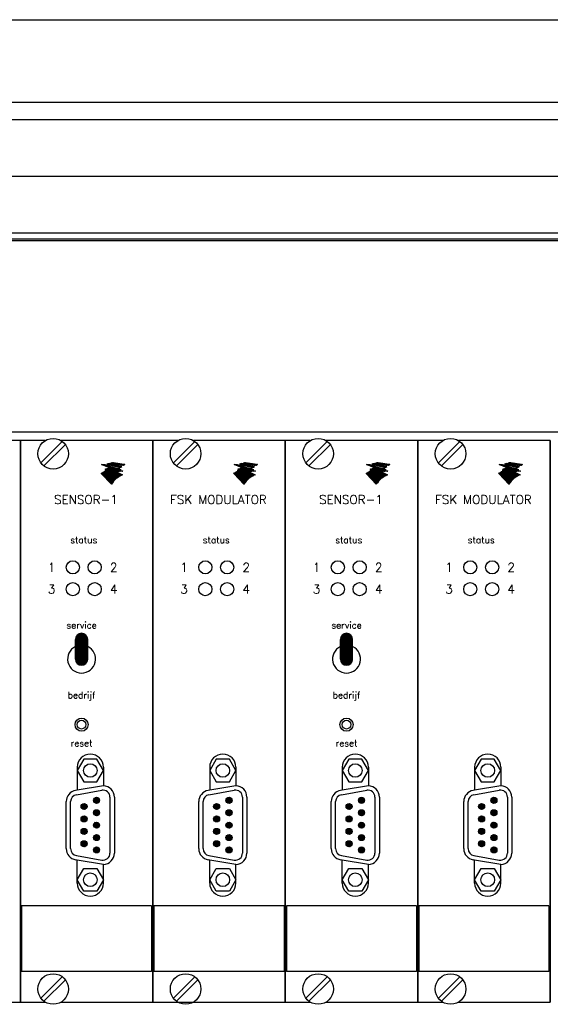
# Model space of a CAD drawing. Extents: x 0 to 4205, y 0 to 2970.
# Tile 6 of 14: x 500 to 622, y 1859 to 2086. Entities that reach past the tile are written whole.
import ezdxf
from ezdxf.enums import TextEntityAlignment as Align

# ---------------------------------------------------------------- set-up
doc = ezdxf.new("R2010")
doc.units = 0
doc.header["$LTSCALE"] = 15
doc.header["$MEASUREMENT"] = 0
doc.layers.get('0').update_dxf_attribs({"linetype": 'CONTINUOUS'})
doc.layers.add('0-25', color=7, linetype='CONTINUOUS')
doc.layers.add('B-25', color=7, linetype='CONTINUOUS')
doc.styles.add('ROMAND', font='ROMAND.shx')

# ---------------------------------------------------------------- blocks, each defined once
blk = doc.blocks.new('*X7')
at = {"color": 0}
for p, q in [((97.6, 174.53), (98.97, 175.9)), ((97.6, 174.25), (99.23, 175.88)), ((97.6, 173.97), (99.46, 175.82)), ((97.65, 174.86), (98.64, 175.85)), ((97.6, 173.68), (99.65, 175.74)), ((97.6, 173.4), (99.83, 175.63)), ((97.6, 173.12), (99.98, 175.5)), ((97.6, 172.84), (100.11, 175.35)), ((97.6, 172.55), (100.22, 175.18)), ((97.6, 172.27), (100.31, 174.98)), ((97.6, 171.99), (100.38, 174.76)), ((97.6, 171.7), (100.4, 174.5)), ((97.6, 171.42), (100.4, 174.22)), ((97.6, 171.14), (100.4, 173.94)), ((97.6, 170.86), (100.4, 173.66)), ((97.6, 170.57), (100.4, 173.37)), ((97.6, 170.29), (100.4, 173.09)), ((97.6, 170.01), (100.4, 172.81)), ((97.62, 169.75), (100.4, 172.52)), ((97.68, 169.53), (100.4, 172.24)), ((97.77, 169.33), (100.4, 171.96)), ((97.88, 169.16), (100.4, 171.68)), ((98.01, 169.01), (100.4, 171.39)), ((98.17, 168.88), (100.4, 171.11)), ((98.34, 168.77), (100.4, 170.83)), ((98.53, 168.68), (100.4, 170.54)), ((98.76, 168.62), (100.4, 170.26)), ((99.02, 168.6), (100.4, 169.98)), ((99.35, 168.64), (100.36, 169.65))]:
    blk.add_line(p, q, dxfattribs=at)
blk = doc.blocks.new('*X8')
at = {"color": 0}
for p, q in [((101.74, 137.09), (102.51, 137.86)), ((101.77, 137.41), (102.19, 137.83)), ((101.8, 136.87), (102.73, 137.8)), ((101.92, 136.71), (102.89, 137.68)), ((102.08, 136.58), (103.02, 137.52)), ((102.28, 136.5), (103.1, 137.32)), ((102.56, 136.51), (103.09, 137.04))]:
    blk.add_line(p, q, dxfattribs=at)
blk = doc.blocks.new('*X0')
at = {"color": 0}
for p, q in [((122.38, 22.4), (122.44, 22.45)), ((122.49, 22.37), (122.61, 22.48)), ((122.61, 22.34), (122.78, 22.52)), ((122.72, 22.31), (122.96, 22.55)), ((122.83, 22.28), (123.14, 22.59)), ((122.94, 22.25), (123.33, 22.64)), ((123.05, 22.22), (123.47, 22.64)), ((123.16, 22.18), (123.58, 22.61)), ((123.27, 22.15), (123.7, 22.58)), ((123.38, 22.12), (123.81, 22.56)), ((123.49, 22.09), (123.93, 22.53)), ((123.6, 22.06), (124.04, 22.5)), ((123.71, 22.03), (124.16, 22.48)), ((123.82, 22), (124.28, 22.45)), ((123.94, 21.97), (124.39, 22.43)), ((124.05, 21.94), (124.51, 22.4)), ((124.16, 21.91), (124.62, 22.37)), ((124.27, 21.88), (124.74, 22.35)), ((124.38, 21.85), (124.85, 22.32)), ((124.49, 21.82), (124.97, 22.29)), ((124.6, 21.79), (125.08, 22.27)), ((124.71, 21.76), (125.2, 22.24)), ((124.82, 21.73), (125.31, 22.22)), ((124.93, 21.7), (125.43, 22.19)), ((125.04, 21.66), (125.54, 22.16)), ((125.15, 21.63), (125.66, 22.14)), ((125.27, 21.6), (125.77, 22.11)), ((125.38, 21.57), (125.89, 22.08)), ((125.49, 21.54), (126, 22.06)), ((125.6, 21.51), (126.12, 22.03)), ((125.71, 21.48), (126.23, 22.01)), ((125.82, 21.45), (126.35, 21.98)), ((125.93, 21.42), (126.46, 21.95)), ((126.04, 21.39), (126.58, 21.93)), ((126.15, 21.36), (126.69, 21.9)), ((126.26, 21.33), (126.81, 21.87)), ((126.37, 21.3), (126.92, 21.85)), ((126.48, 21.27), (127.04, 21.82)), ((126.6, 21.24), (127.15, 21.8)), ((126.71, 21.21), (127.27, 21.77)), ((126.82, 21.18), (127.38, 21.74)), ((126.93, 21.14), (127.5, 21.72)), ((127.04, 21.11), (127.62, 21.69)), ((127.15, 21.08), (127.73, 21.66)), ((127.26, 21.05), (127.85, 21.64)), ((127.37, 21.02), (127.96, 21.61)), ((127.48, 20.99), (128.08, 21.59)), ((127.59, 20.96), (128.19, 21.56)), ((127.7, 20.93), (128.31, 21.53)), ((127.81, 20.9), (128.42, 21.51)), ((127.93, 20.87), (128.54, 21.48)), ((128.04, 20.84), (128.65, 21.45)), ((128.15, 20.81), (128.77, 21.43)), ((128.26, 20.78), (128.88, 21.4)), ((128.37, 20.75), (129, 21.38)), ((128.48, 20.72), (129.11, 21.35)), ((128.59, 20.69), (129.23, 21.32)), ((128.7, 20.66), (129.34, 21.3)), ((128.81, 20.62), (129.46, 21.27)), ((128.92, 20.59), (129.57, 21.24)), ((129.03, 20.56), (129.69, 21.22)), ((129.24, 20.63), (129.8, 21.19)), ((129.5, 20.75), (129.92, 21.17)), ((129.79, 20.89), (130.03, 21.14)), ((130.1, 21.07), (130.15, 21.11))]:
    blk.add_line(p, q, dxfattribs=at)
blk = doc.blocks.new('*X1')
at = {"color": 0}
for p, q in [((124.46, 22.92), (124.55, 23.01)), ((124.58, 22.9), (124.79, 23.11)), ((124.7, 22.88), (125.06, 23.23)), ((124.82, 22.86), (125.23, 23.27)), ((124.94, 22.83), (125.35, 23.25)), ((125.06, 22.81), (125.48, 23.23)), ((125.18, 22.79), (125.6, 23.21)), ((125.3, 22.77), (125.72, 23.19)), ((125.42, 22.74), (125.85, 23.17)), ((125.54, 22.72), (125.97, 23.16)), ((125.65, 22.7), (126.09, 23.14)), ((125.77, 22.68), (126.22, 23.12)), ((125.89, 22.66), (126.34, 23.1)), ((126.01, 22.63), (126.46, 23.08)), ((126.13, 22.61), (126.58, 23.06)), ((126.25, 22.59), (126.71, 23.05)), ((126.37, 22.57), (126.83, 23.03)), ((126.49, 22.54), (126.95, 23.01)), ((126.61, 22.52), (127.08, 22.99)), ((126.73, 22.5), (127.2, 22.97)), ((126.85, 22.48), (127.32, 22.95)), ((126.97, 22.46), (127.44, 22.93)), ((127.08, 22.43), (127.57, 22.92)), ((127.2, 22.41), (127.69, 22.9)), ((127.32, 22.39), (127.81, 22.88)), ((127.44, 22.37), (127.94, 22.86)), ((127.56, 22.34), (128.06, 22.84)), ((127.68, 22.32), (128.18, 22.82)), ((127.8, 22.3), (128.31, 22.8)), ((127.92, 22.28), (128.43, 22.79)), ((128.04, 22.25), (128.55, 22.77)), ((128.16, 22.23), (128.67, 22.75)), ((128.28, 22.21), (128.8, 22.73)), ((128.4, 22.19), (128.92, 22.71)), ((128.51, 22.17), (129.04, 22.69)), ((128.63, 22.14), (129.17, 22.68)), ((128.75, 22.12), (129.29, 22.66)), ((128.87, 22.1), (129.41, 22.64)), ((128.99, 22.08), (129.53, 22.62)), ((129.11, 22.05), (129.66, 22.6)), ((129.23, 22.03), (129.78, 22.58)), ((129.35, 22.01), (129.9, 22.56)), ((129.47, 21.99), (130.03, 22.55)), ((129.59, 21.96), (130.15, 22.53)), ((129.71, 21.94), (130.27, 22.51)), ((129.82, 21.92), (130.39, 22.49)), ((129.94, 21.9), (130.52, 22.47)), ((130.06, 21.88), (130.64, 22.45)), ((130.18, 21.85), (130.76, 22.43)), ((130.3, 21.83), (130.89, 22.42)), ((130.42, 21.81), (131.01, 22.4)), ((130.54, 21.79), (131.13, 22.38)), ((130.66, 21.76), (131.26, 22.36)), ((130.78, 21.74), (131.38, 22.34)), ((130.9, 21.72), (131.5, 22.32)), ((131.02, 21.7), (131.62, 22.31)), ((131.46, 22), (131.75, 22.29))]:
    blk.add_line(p, q, dxfattribs=at)
blk = doc.blocks.new('*X2')
at = {"color": 0}
for p, q in [((0.41, 10.45), (0.43, 10.47)), ((0.51, 10.41), (0.57, 10.47)), ((0.61, 10.37), (0.71, 10.47)), ((0.71, 10.33), (0.85, 10.47)), ((0.81, 10.29), (1, 10.47)), ((0.91, 10.25), (1.15, 10.48)), ((1.02, 10.21), (1.29, 10.49)), ((1.12, 10.17), (1.44, 10.49)), ((1.22, 10.13), (1.59, 10.5)), ((1.32, 10.09), (1.75, 10.52)), ((1.42, 10.04), (1.9, 10.53)), ((1.52, 10), (2.03, 10.52)), ((1.62, 9.96), (2.14, 10.48)), ((1.72, 9.92), (2.25, 10.45)), ((1.82, 9.88), (2.35, 10.41)), ((0.17, 5.68), (0.19, 5.7)), ((0.23, 5.61), (0.64, 6.01)), ((0.3, 5.54), (1, 6.24)), ((0.37, 5.46), (1.32, 6.41)), ((0.44, 5.39), (1.6, 6.55)), ((0.51, 5.32), (1.87, 6.68)), ((0.58, 5.24), (2.13, 6.8)), ((0.65, 5.17), (2.38, 6.91)), ((0.71, 5.1), (2.53, 6.92)), ((0.78, 5.03), (2.69, 6.93)), ((0.85, 4.95), (2.84, 6.94)), ((0.92, 4.88), (2.35, 6.31)), ((0.99, 4.81), (2.37, 6.19)), ((1.06, 4.73), (2.52, 6.19)), ((1.13, 4.66), (2.67, 6.2)), ((1.19, 4.59), (2.82, 6.22)), ((1.26, 4.51), (2.32, 5.57)), ((1.33, 4.44), (2.31, 5.42)), ((1.4, 4.37), (2.4, 5.37)), ((1.47, 4.3), (2.55, 5.38)), ((1.54, 4.22), (2.7, 5.39)), ((1.6, 4.15), (2.86, 5.4)), ((1.92, 9.84), (2.46, 10.38)), ((2.02, 9.8), (2.57, 10.35)), ((2.12, 9.76), (2.67, 10.31)), ((2.22, 9.72), (2.78, 10.28)), ((2.32, 9.68), (2.89, 10.24)), ((2.34, 4.75), (3.02, 5.42)), ((2.37, 5.62), (2.98, 6.24)), ((2.39, 7.2), (2.73, 7.54)), ((2.4, 7.35), (2.57, 7.52)), ((2.41, 7.5), (2.42, 7.51)), ((2.42, 7.79), (2.77, 8.14)), ((2.43, 9.64), (2.99, 10.21)), ((2.43, 7.94), (2.61, 8.13)), ((2.44, 8.09), (2.46, 8.12)), ((2.45, 6.41), (3.01, 6.97)), ((2.49, 4.75), (3.19, 5.45)), ((2.52, 7.19), (2.89, 7.56)), ((2.52, 5.63), (3.15, 6.26)), ((2.53, 9.6), (3.1, 10.17)), ((2.56, 7.79), (2.94, 8.17)), ((2.6, 6.42), (3.18, 6.99)), ((2.63, 9.56), (3.21, 10.14)), ((2.64, 4.76), (3.36, 5.48)), ((2.67, 7.2), (3.06, 7.59)), ((2.67, 5.64), (3.32, 6.29)), ((2.71, 7.8), (3.11, 8.2)), ((2.73, 9.52), (3.31, 10.1)), ((2.75, 6.43), (3.35, 7.03)), ((2.8, 4.78), (3.53, 5.51)), ((2.83, 9.48), (3.42, 10.07)), ((2.83, 7.21), (3.24, 7.63)), ((2.83, 5.66), (3.5, 6.32)), ((2.86, 7.81), (3.29, 8.24)), ((2.91, 6.45), (3.53, 7.07)), ((2.91, 2.76), (5.4, 5.26)), ((2.93, 9.43), (3.53, 10.03)), ((2.96, 4.79), (3.72, 5.56)), ((2.97, 2.69), (5.69, 5.41)), ((2.98, 7.23), (3.43, 7.67)), ((2.99, 5.68), (3.68, 6.37)), ((3.03, 9.39), (3.63, 10)), ((3.03, 7.84), (3.48, 8.29)), ((3.04, 2.62), (6, 5.58)), ((3.08, 6.48), (3.73, 7.12)), ((3.11, 2.55), (6.36, 5.79)), ((3.12, 4.82), (3.91, 5.61)), ((3.13, 9.35), (3.74, 9.96)), ((3.14, 7.25), (3.63, 7.73)), ((3.16, 5.71), (3.88, 6.42)), ((3.18, 2.47), (6.82, 6.11)), ((3.2, 7.87), (3.69, 8.35)), ((3.23, 9.31), (3.85, 9.93)), ((3.25, 2.4), (7.24, 6.39)), ((3.26, 6.51), (3.93, 7.18)), ((3.29, 4.85), (4.11, 5.66)), ((3.32, 7.28), (3.85, 7.81)), ((3.32, 2.33), (7.54, 6.55)), ((3.33, 9.27), (3.95, 9.89)), ((3.34, 5.74), (4.08, 6.48)), ((3.38, 2.25), (7.8, 6.67)), ((3.39, 7.91), (3.91, 8.44)), ((3.43, 9.23), (4.06, 9.86)), ((3.44, 6.55), (4.15, 7.26)), ((3.45, 2.18), (8.03, 6.76)), ((3.47, 4.89), (4.32, 5.73)), ((3.51, 7.33), (4.08, 7.9)), ((3.52, 2.11), (8.25, 6.84)), ((3.52, 5.78), (4.3, 6.56)), ((3.53, 9.19), (4.17, 9.82)), ((3.59, 7.97), (4.17, 8.55)), ((3.59, 2.03), (8.46, 6.9)), ((3.63, 9.15), (4.27, 9.79)), ((3.64, 6.61), (4.38, 7.35)), ((3.66, 1.96), (8.65, 6.95)), ((3.66, 4.93), (4.54, 5.81)), ((3.71, 5.83), (4.53, 6.65)), ((3.72, 7.4), (4.34, 8.02)), ((3.73, 1.89), (8.32, 6.48)), ((3.74, 9.11), (4.38, 9.75)), ((3.8, 1.82), (8.41, 6.43)), ((3.81, 8.05), (4.46, 8.71)), ((3.84, 9.07), (4.49, 9.72)), ((3.85, 6.68), (4.64, 7.47)), ((3.86, 1.74), (8.51, 6.39)), ((3.86, 4.99), (4.78, 5.91)), ((3.92, 5.9), (4.79, 6.77)), ((3.93, 1.67), (8.61, 6.35)), ((3.94, 9.03), (4.59, 9.68)), ((3.94, 7.47), (4.63, 8.17)), ((4, 1.6), (8.71, 6.3)), ((4.04, 8.99), (4.7, 9.65)), ((4.06, 8.16), (5.34, 9.44)), ((4.06, 5.05), (5.04, 6.03)), ((4.07, 1.52), (8.8, 6.26)), ((4.08, 6.76), (4.94, 7.62)), ((4.14, 8.95), (4.81, 9.61)), ((4.14, 5.98), (5.08, 6.91)), ((4.14, 1.45), (8.9, 6.21)), ((4.17, 7.57), (4.95, 8.35)), ((4.21, 1.38), (9, 6.17)), ((4.24, 8.91), (4.91, 9.58)), ((4.27, 1.31), (9.09, 6.12)), ((4.29, 5.13), (5.32, 6.17)), ((4.33, 6.88), (5.28, 7.82)), ((4.34, 8.87), (5.02, 9.54)), ((4.34, 1.23), (9.19, 6.08)), ((4.35, 8.31), (5.45, 9.41)), ((4.37, 6.07), (5.42, 7.12)), ((4.41, 1.16), (9.29, 6.04)), ((4.44, 8.82), (5.13, 9.51)), ((4.44, 7.69), (5.98, 9.23)), ((4.48, 1.09), (9.39, 5.99)), ((4.53, 5.23), (5.64, 6.35)), ((4.54, 8.78), (5.23, 9.48)), ((4.55, 1.01), (9.48, 5.95)), ((4.62, 0.94), (9.58, 5.9)), ((4.63, 7.03), (5.66, 8.07)), ((4.64, 6.19), (5.79, 7.34)), ((4.69, 0.87), (9.68, 5.86)), ((4.7, 8.52), (5.55, 9.37)), ((4.73, 7.85), (6.09, 9.2)), ((4.75, 0.79), (9.78, 5.82)), ((4.79, 5.36), (5.99, 6.56)), ((4.82, 0.72), (9.87, 5.77)), ((4.89, 0.65), (9.97, 5.73)), ((4.94, 8.62), (5.66, 9.34)), ((4.94, 6.36), (6.22, 7.63)), ((4.96, 7.23), (6.73, 8.99)), ((4.96, 0.58), (10.07, 5.68)), ((5.03, 0.5), (10.16, 5.64)), ((5.04, 8.58), (5.77, 9.3)), ((5.1, 8.07), (6.19, 9.16)), ((5.1, 5.52), (6.48, 6.9)), ((5.1, 0.43), (10.26, 5.6)), ((5.14, 8.54), (5.87, 9.27)), ((5.17, 0.36), (10.36, 5.55)), ((5.23, 0.28), (10.46, 5.51)), ((5.29, 6.56), (6.56, 7.83)), ((5.35, 7.47), (6.83, 8.95)), ((5.45, 5.73), (6.85, 7.13)), ((5.54, 8.37), (6.3, 9.13)), ((5.65, 8.33), (6.41, 9.09)), ((5.72, 6.85), (7.58, 8.71)), ((5.75, 8.29), (6.51, 9.06)), ((5.83, 5.97), (7.14, 7.28)), ((5.85, 8.25), (6.62, 9.02)), ((5.87, 7.85), (6.94, 8.92)), ((6.25, 8.09), (7.05, 8.88)), ((6.32, 6.32), (7.4, 7.4)), ((6.35, 8.05), (7.15, 8.85)), ((6.36, 7.35), (7.68, 8.67)), ((6.45, 8.01), (7.26, 8.81)), ((6.55, 7.97), (7.37, 8.78)), ((6.65, 7.92), (7.47, 8.74)), ((6.77, 7.62), (7.79, 8.64)), ((6.96, 6.82), (7.63, 7.49)), ((7.07, 7.77), (7.9, 8.61)), ((7.31, 7.88), (8, 8.57)), ((7.31, 7.03), (7.84, 7.56)), ((7.53, 7.96), (8.11, 8.54)), ((7.59, 7.17), (8.04, 7.62)), ((7.73, 8.02), (8.22, 8.5)), ((7.83, 7.26), (8.23, 7.66)), ((7.91, 2.82), (10.55, 5.46)), ((7.92, 8.06), (8.32, 8.47)), ((8.05, 7.34), (8.41, 7.7)), ((8.1, 8.1), (8.43, 8.43)), ((8.25, 7.4), (8.58, 7.73)), ((8.28, 8.14), (8.54, 8.4)), ((8.38, 6.55), (8.84, 7)), ((8.43, 7.44), (8.74, 7.75)), ((8.45, 8.16), (8.65, 8.37)), ((8.6, 6.62), (9.02, 7.04)), ((8.61, 8.19), (8.8, 8.37)), ((8.62, 7.49), (8.9, 7.77)), ((8.69, 3.46), (10.65, 5.42)), ((8.77, 8.2), (8.94, 8.37)), ((8.8, 7.52), (9.06, 7.79)), ((8.81, 6.69), (9.19, 7.07)), ((8.92, 8.21), (9.08, 8.37)), ((8.97, 7.55), (9.21, 7.8)), ((9.01, 6.74), (9.36, 7.1)), ((9.07, 8.22), (9.21, 8.37)), ((9.13, 7.58), (9.36, 7.8)), ((9.2, 6.79), (9.53, 7.12)), ((9.2, 3.82), (10.75, 5.37)), ((9.21, 8.22), (9.35, 8.36)), ((9.29, 7.59), (9.5, 7.8)), ((9.35, 8.22), (9.47, 8.34)), ((9.38, 6.83), (9.69, 7.14)), ((9.45, 7.61), (9.64, 7.8)), ((9.48, 8.21), (9.6, 8.33)), ((9.55, 6.87), (9.84, 7.16)), ((9.6, 7.62), (9.78, 7.8)), ((9.61, 4.09), (10.85, 5.33)), ((9.62, 8.2), (9.72, 8.31)), ((9.72, 6.9), (10, 7.17)), ((9.74, 8.19), (9.81, 8.25)), ((9.74, 7.62), (9.91, 7.79)), ((9.87, 8.17), (9.89, 8.19)), ((9.89, 7.62), (10.05, 7.78)), ((9.89, 6.92), (10.14, 7.17)), ((9.97, 4.32), (10.94, 5.29)), ((10.03, 7.62), (10.18, 7.77)), ((10.05, 6.94), (10.29, 7.18)), ((10.16, 7.62), (10.3, 7.76)), ((10.21, 6.95), (10.43, 7.18)), ((10.3, 7.61), (10.43, 7.74)), ((10.3, 4.5), (11.04, 5.24)), ((10.36, 6.97), (10.57, 7.18)), ((10.43, 7.6), (10.54, 7.71)), ((10.51, 6.97), (10.71, 7.17)), ((10.55, 7.58), (10.62, 7.65)), ((10.65, 6.98), (10.84, 7.16)), ((10.68, 7.57), (10.7, 7.59)), ((10.8, 6.98), (10.97, 7.15)), ((10.94, 6.98), (11.09, 7.13)), ((11.07, 6.97), (11.22, 7.12)), ((11.2, 6.96), (11.34, 7.1)), ((11.33, 6.95), (11.43, 7.05)), ((11.46, 6.93), (11.51, 6.99)), ((11.58, 6.91), (11.59, 6.93)), ((1.67, 4.08), (2.27, 4.68)), ((1.74, 4), (2.27, 4.53)), ((1.81, 3.93), (2.35, 4.47)), ((1.88, 3.86), (2.5, 4.48)), ((1.95, 3.79), (2.65, 4.49)), ((2.02, 3.71), (2.81, 4.5)), ((2.08, 3.64), (2.97, 4.52)), ((2.15, 3.57), (3.13, 4.54)), ((2.22, 3.49), (3.3, 4.57)), ((2.29, 3.42), (3.47, 4.6)), ((2.36, 3.35), (3.65, 4.64)), ((2.43, 3.27), (3.83, 4.68)), ((2.49, 3.2), (4.02, 4.73)), ((2.56, 3.13), (4.22, 4.79)), ((2.63, 3.06), (4.43, 4.85)), ((2.7, 2.98), (4.65, 4.94)), ((2.77, 2.91), (4.89, 5.03)), ((2.84, 2.84), (5.14, 5.14)), ((5.3, 0.21), (6.75, 1.65)), ((5.37, 0.14), (6.11, 0.88)), ((5.44, 0.06), (5.75, 0.37)), ((10.6, 4.66), (11.14, 5.2)), ((10.89, 4.81), (11.23, 5.15)), ((11.16, 4.93), (11.33, 5.11)), ((11.41, 5.05), (11.43, 5.07))]:
    blk.add_line(p, q, dxfattribs=at)

msp = doc.modelspace()

# ---------------------------------------------------------------- linework, layer by layer
at = {"layer": '0-25', "linetype": 'Continuous'}
for p, q in [((377, 2086), (930, 2086)), ((377, 2067), (930, 2067)), ((377, 2063), (930, 2063)), ((389.5, 2049.95), (917.5, 2049.95)), ((377, 2036.95), (930, 2036.95)), ((410.7935, 2035.53603), (895.7935, 2035.53603)), ((410.7935, 1991.08603), (895.7935, 1991.08603)), ((410.7935, 1991.08603), (895.7935, 1991.08603))]:
    msp.add_line(p, q, dxfattribs=at)
at = {"layer": '0-25'}
for p, q in [((410.3935, 2035.16564), (896.1935, 2035.16564)), ((500.00701, 1989.06555), (478.87631, 1989.06555)), ((500.00701, 1859.74875), (500.00701, 1989.06555)), ((505.74045, 1989.06555), (500.00701, 1989.06555)), ((500.00701, 1859.74875), (500.00701, 1989.06555)), ((500.00701, 1989.06555), (500.00701, 1859.74875)), ((500.00701, 1989.06555), (500.00701, 1859.74875)), ((500.00701, 1859.74875), (500.00701, 1989.06555)), ((504.73382, 1983.93723), (509.66394, 1988.86735)), ((530.49961, 1989.06555), (509.36891, 1989.06555)), ((530.49961, 1989.06555), (509.36891, 1989.06555)), ((536.23305, 1989.06555), (530.49961, 1989.06555)), ((530.49961, 1859.74875), (530.49961, 1989.06555)), ((530.49961, 1859.74875), (530.49961, 1989.06555)), ((530.49961, 1989.06555), (530.49961, 1859.74875)), ((530.49961, 1989.06555), (530.49961, 1859.74875)), ((530.49961, 1859.74875), (530.49961, 1989.06555)), ((535.22642, 1983.93723), (540.15654, 1988.86735)), ((560.99221, 1989.06555), (539.86152, 1989.06555)), ((560.99221, 1989.06555), (539.86152, 1989.06555)), ((566.72565, 1989.06555), (560.99221, 1989.06555)), ((560.99221, 1859.74875), (560.99221, 1989.06555)), ((560.99221, 1989.06555), (560.99221, 1859.74875)), ((560.99221, 1989.06555), (560.99221, 1859.74875)), ((560.99221, 1859.74875), (560.99221, 1989.06555)), ((560.99221, 1859.74875), (560.99221, 1989.06555)), ((560.99221, 1859.74875), (560.99221, 1989.06555)), ((560.99221, 1859.74875), (560.99221, 1989.06555)), ((560.99221, 1989.06555), (560.99221, 1859.74875)), ((560.99221, 1989.06555), (560.99221, 1859.74875)), ((560.99221, 1859.74875), (560.99221, 1989.06555)), ((565.71902, 1983.93723), (570.64914, 1988.86735)), ((591.48481, 1989.06555), (570.35412, 1989.06555)), ((591.48481, 1989.06555), (570.35412, 1989.06555)), ((597.21825, 1989.06555), (591.48481, 1989.06555)), ((591.48481, 1859.74875), (591.48481, 1989.06555)), ((591.48481, 1859.74875), (591.48481, 1989.06555)), ((591.48481, 1989.06555), (591.48481, 1859.74875)), ((591.48481, 1989.06555), (591.48481, 1859.74875)), ((591.48481, 1859.74875), (591.48481, 1989.06555)), ((591.48481, 1859.74875), (591.48481, 1989.06555)), ((591.48481, 1989.06555), (591.48481, 1859.74875)), ((591.48481, 1989.06555), (591.48481, 1859.74875)), ((591.48481, 1859.74875), (591.48481, 1989.06555)), ((591.48481, 1859.74875), (591.48481, 1989.06555)), ((591.48481, 1859.74875), (591.48481, 1989.06555)), ((591.48481, 1859.74875), (591.48481, 1989.06555)), ((591.48481, 1989.06555), (591.48481, 1859.74875)), ((591.48481, 1989.06555), (591.48481, 1859.74875)), ((591.48481, 1859.74875), (591.48481, 1989.06555)), ((596.21162, 1983.93723), (601.14174, 1988.86735)), ((621.97741, 1989.06555), (600.84672, 1989.06555)), ((621.97741, 1989.06555), (600.84672, 1989.06555)), ((621.97741, 1859.74875), (621.97741, 1989.06555)), ((621.97741, 1859.74875), (621.97741, 1989.06555)), ((621.97741, 1989.06555), (621.97741, 1859.74875)), ((621.97741, 1989.06555), (621.97741, 1859.74875)), ((621.97741, 1859.74875), (621.97741, 1989.06555)), ((505.44542, 1983.22562), (510.37554, 1988.15574)), ((535.93802, 1983.22562), (540.86814, 1988.15574)), ((566.43062, 1983.22562), (571.36074, 1988.15574)), ((596.92323, 1983.22562), (601.85335, 1988.15574)), ((512.6871, 1938.74773), (512.6871, 1943.27633)), ((515.5049, 1938.74773), (515.5049, 1943.27633)), ((573.6723, 1938.74773), (573.6723, 1943.27633)), ((576.4901, 1938.74773), (576.4901, 1943.27633)), ((513.08964, 1913.84041), (513.08964, 1908.55826)), ((519.12778, 1913.84041), (519.12778, 1909.56291)), ((543.58224, 1913.84041), (543.58224, 1908.55826)), ((549.62038, 1913.84041), (549.62038, 1909.56291)), ((574.07484, 1913.84041), (574.07484, 1908.55826)), ((580.11298, 1913.84041), (580.11298, 1909.56291)), ((604.56745, 1913.84041), (604.56745, 1908.55826)), ((610.60558, 1913.84041), (610.60558, 1909.56291)), ((519.12778, 1909.56291), (513.08964, 1908.55826)), ((549.62038, 1909.56291), (543.58224, 1908.55826)), ((580.11298, 1909.56291), (574.07484, 1908.55826)), ((610.60558, 1909.56291), (604.56745, 1908.55826)), ((513.08964, 1908.55826), (512.73592, 1908.49589)), ((512.91067, 1907.50483), (518.74754, 1908.53402)), ((543.58224, 1908.55826), (543.22852, 1908.49589)), ((543.40327, 1907.50483), (549.24014, 1908.53402)), ((574.07484, 1908.55826), (573.72112, 1908.49589)), ((573.89588, 1907.50483), (579.73274, 1908.53402)), ((604.56745, 1908.55826), (604.21373, 1908.49589)), ((604.38848, 1907.50483), (610.22535, 1908.53402)), ((510.57375, 1895.09325), (510.57375, 1905.91912)), ((511.58011, 1895.09325), (511.58011, 1905.91912)), ((520.63731, 1906.94832), (520.63731, 1894.06405)), ((521.64367, 1906.94832), (521.64367, 1894.06405)), ((541.06635, 1895.09325), (541.06635, 1905.91912)), ((542.07271, 1895.09325), (542.07271, 1905.91912)), ((551.12992, 1906.94832), (551.12992, 1894.06405)), ((552.13627, 1906.94832), (552.13627, 1894.06405)), ((571.55895, 1895.09325), (571.55895, 1905.91912)), ((572.56531, 1895.09325), (572.56531, 1905.91912)), ((581.62252, 1906.94832), (581.62252, 1894.06405)), ((582.62887, 1906.94832), (582.62887, 1894.06405)), ((602.05155, 1895.09325), (602.05155, 1905.91912)), ((603.05791, 1895.09325), (603.05791, 1905.91912)), ((612.11512, 1906.94832), (612.11512, 1894.06405)), ((613.12148, 1906.94832), (613.12148, 1894.06405)), ((512.91067, 1893.50754), (518.74754, 1892.47834)), ((543.40327, 1893.50754), (549.24014, 1892.47834)), ((573.89588, 1893.50754), (579.73274, 1892.47834)), ((604.38848, 1893.50754), (610.22535, 1892.47834)), ((513.08964, 1892.4541), (512.73592, 1892.51647)), ((519.12778, 1891.44946), (513.08964, 1892.4541)), ((513.08964, 1887.17196), (513.08964, 1892.4541)), ((519.12778, 1887.17196), (519.12778, 1891.44946)), ((543.58224, 1892.4541), (543.22852, 1892.51647)), ((549.62038, 1891.44946), (543.58224, 1892.4541)), ((543.58224, 1887.17196), (543.58224, 1892.4541)), ((549.62038, 1887.17196), (549.62038, 1891.44946)), ((574.07484, 1892.4541), (573.72112, 1892.51647)), ((580.11298, 1891.44946), (574.07484, 1892.4541)), ((574.07484, 1887.17196), (574.07484, 1892.4541)), ((580.11298, 1887.17196), (580.11298, 1891.44946)), ((604.56745, 1892.4541), (604.21373, 1892.51647)), ((604.56745, 1887.17196), (604.56745, 1892.4541)), ((610.60558, 1891.44946), (604.56745, 1892.4541)), ((610.60558, 1887.17196), (610.60558, 1891.44946)), ((500.2586, 1881.88859), (500.2586, 1866.79324)), ((530.1977, 1881.88859), (500.2586, 1881.88859)), ((530.1977, 1881.88859), (530.1977, 1866.79324)), ((530.7512, 1881.88859), (530.7512, 1866.79324)), ((560.6903, 1881.88859), (530.7512, 1881.88859)), ((560.6903, 1881.88859), (560.6903, 1866.79324)), ((591.1829, 1881.88859), (561.2438, 1881.88859)), ((561.2438, 1881.88859), (561.2438, 1866.79324)), ((591.1829, 1881.88859), (591.1829, 1866.79324)), ((621.67551, 1881.88859), (591.7364, 1881.88859)), ((591.7364, 1881.88859), (591.7364, 1866.79324)), ((621.67551, 1881.88859), (621.67551, 1866.79324)), ((530.1977, 1866.79324), (500.2586, 1866.79324)), ((560.6903, 1866.79324), (530.7512, 1866.79324)), ((591.1829, 1866.79324), (561.2438, 1866.79324)), ((621.67551, 1866.79324), (591.7364, 1866.79324)), ((504.73382, 1860.65856), (509.66394, 1865.58868)), ((505.44542, 1859.94696), (510.37554, 1864.87707)), ((535.22642, 1860.65856), (540.15654, 1865.58868)), ((535.93802, 1859.94696), (540.86814, 1864.87707)), ((565.71902, 1860.65856), (570.64914, 1865.58868)), ((566.43062, 1859.94696), (571.36074, 1864.87707)), ((596.21162, 1860.65856), (601.14174, 1865.58868)), ((596.92323, 1859.94696), (601.85335, 1864.87707)), ((478.87631, 1859.74875), (500.00701, 1859.74875)), ((500.00701, 1859.74875), (505.74045, 1859.74875)), ((509.36891, 1859.74875), (530.49961, 1859.74875)), ((509.36891, 1859.74875), (530.49961, 1859.74875)), ((530.49961, 1859.74875), (560.99221, 1859.74875)), ((539.86152, 1859.74875), (560.99221, 1859.74875)), ((560.99221, 1859.74875), (566.72565, 1859.74875)), ((570.35412, 1859.74875), (591.48481, 1859.74875)), ((570.35412, 1859.74875), (591.48481, 1859.74875)), ((591.48481, 1859.74875), (597.21825, 1859.74875)), ((600.84672, 1859.74875), (621.97741, 1859.74875)), ((600.84672, 1859.74875), (621.97741, 1859.74875))]:
    msp.add_line(p, q, dxfattribs=at)
for points in [[(522.88168, 1982.56158, 0.096785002), (522.04165, 1982.5239, 0.112197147), (521.32984, 1982.20993, -0.05356318), (520.64926, 1981.74097, -0.118977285), (519.56387, 1981.45269), (519.5588, 1981.34129, 0.119962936), (520.91356, 1981.71455, 0.023105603), (521.23073, 1981.90279, -0.12228789), (522.21527, 1982.35855, -0.085652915), (523.13485, 1982.3717), (523.23485, 1982.29828, 0.099960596), (522.22848, 1982.24626, 0.132183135), (521.35958, 1981.79711, -0.038085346), (520.85409, 1981.45695, -0.136810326), (519.54615, 1981.0704), (519.54108, 1980.95141, 0.080811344), (520.54427, 1981.13932, 0.058894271), (521.45802, 1981.61401, -0.082224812), (522.04773, 1981.94696, -0.092855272), (523.13757, 1982.13148, -0.04353678), (523.51461, 1982.09195), (523.62094, 1982.01346, 0.04353678), (523.24312, 1982.0447, 0.092855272), (522.15761, 1981.83624), (523.54119, 1981.20838, 0.150009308), (520.95125, 1979.00199), (518.6246, 1981.48054, -0.041294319), (519.17422, 1981.82076, -0.010407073), (519.59172, 1982.01473, 0.13238272), (520.81114, 1982.38827, 0.030321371), (521.1234, 1982.59069), (520.96137, 1982.65652, -0.114270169), (519.95215, 1982.1646, -0.024948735), (519.59425, 1982.1336), (519.60311, 1982.27602, 0.111910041), (520.52041, 1982.53689, 0.032242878), (520.82593, 1982.71222), (520.68162, 1982.76918, -0.041830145), (520.31557, 1982.5567, -0.112427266), (519.60691, 1982.39716), (519.61577, 1982.54099, 0.126524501), (520.54744, 1982.82614), (518.71574, 1983.5654, 0.026013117), (519.41703, 1983.59579), (522.31458, 1982.65019, -0.052835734), (522.79307, 1982.62487)], [(520.85079, 1982.06462), (521.13492, 1982.23966, -0.043254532), (521.47405, 1982.44892), (521.25126, 1982.53879, -0.052920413), (520.56997, 1982.06792, -0.124488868), (519.58032, 1981.79447), (519.57526, 1981.69953, 0.129365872)], [(519.93476, 1983.66161), (522.89307, 1982.84513, 0.030794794), (523.3741, 1983.08691), (520.41832, 1983.76035, -0.019263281)], [(521.1829, 1984.03377), (524.07032, 1983.59958, -0.035987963), (523.76272, 1983.34008), (520.83859, 1983.88693, 0.037759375)], [(553.37428, 1982.56158, 0.096785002), (552.53425, 1982.5239, 0.112197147), (551.82245, 1982.20993, -0.05356318), (551.14186, 1981.74097, -0.118977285), (550.05647, 1981.45269), (550.05141, 1981.34129, 0.119962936), (551.40616, 1981.71455, 0.023105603), (551.72333, 1981.90279, -0.12228789), (552.70787, 1982.35855, -0.085652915), (553.62745, 1982.3717), (553.72745, 1982.29828, 0.099960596), (552.72108, 1982.24626, 0.132183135), (551.85218, 1981.79711, -0.038085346), (551.3467, 1981.45695, -0.136810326), (550.03875, 1981.0704), (550.03368, 1980.95141, 0.080811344), (551.03688, 1981.13932, 0.058894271), (551.95062, 1981.61401, -0.082224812), (552.54033, 1981.94696, -0.092855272), (553.63017, 1982.13148, -0.04353678), (554.00721, 1982.09195), (554.11354, 1982.01346, 0.04353678), (553.73572, 1982.0447, 0.092855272), (552.65021, 1981.83624), (554.03379, 1981.20838, 0.150009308), (551.44385, 1979.00199), (549.1172, 1981.48054, -0.041294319), (549.66682, 1981.82076, -0.010407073), (550.08432, 1982.01473, 0.13238272), (551.30375, 1982.38827, 0.030321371), (551.616, 1982.59069), (551.45398, 1982.65652, -0.114270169), (550.44475, 1982.1646, -0.024948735), (550.08685, 1982.1336), (550.09571, 1982.27602, 0.111910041), (551.01301, 1982.53689, 0.032242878), (551.31853, 1982.71222), (551.17422, 1982.76918, -0.041830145), (550.80817, 1982.5567, -0.112427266), (550.09951, 1982.39716), (550.10837, 1982.54099, 0.126524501), (551.04004, 1982.82614), (549.20834, 1983.5654, 0.026013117), (549.90963, 1983.59579), (552.80718, 1982.65019, -0.052835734), (553.28567, 1982.62487)], [(551.34339, 1982.06462), (551.62752, 1982.23966, -0.043254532), (551.96665, 1982.44892), (551.74386, 1982.53879, -0.052920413), (551.06257, 1982.06792, -0.124488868), (550.07292, 1981.79447), (550.06786, 1981.69953, 0.129365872)], [(550.42736, 1983.66161), (553.38567, 1982.84513, 0.030794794), (553.8667, 1983.08691), (550.91092, 1983.76035, -0.019263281)], [(551.6755, 1984.03377), (554.56292, 1983.59958, -0.035987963), (554.25532, 1983.34008), (551.33119, 1983.88693, 0.037759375)], [(583.86688, 1982.56158, 0.096785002), (583.02685, 1982.5239, 0.112197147), (582.31505, 1982.20993, -0.05356318), (581.63446, 1981.74097, -0.118977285), (580.54907, 1981.45269), (580.54401, 1981.34129, 0.119962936), (581.89877, 1981.71455, 0.023105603), (582.21593, 1981.90279, -0.12228789), (583.20047, 1982.35855, -0.085652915), (584.12005, 1982.3717), (584.22006, 1982.29828, 0.099960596), (583.21368, 1982.24626, 0.132183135), (582.34478, 1981.79711, -0.038085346), (581.8393, 1981.45695, -0.136810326), (580.53135, 1981.0704), (580.52628, 1980.95141, 0.080811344), (581.52948, 1981.13932, 0.058894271), (582.44323, 1981.61401, -0.082224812), (583.03294, 1981.94696, -0.092855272), (584.12277, 1982.13148, -0.04353678), (584.49981, 1982.09195), (584.60614, 1982.01346, 0.04353678), (584.22832, 1982.0447, 0.092855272), (583.14281, 1981.83624), (584.52639, 1981.20838, 0.150009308), (581.93645, 1979.00199), (579.6098, 1981.48054, -0.041294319), (580.15943, 1981.82076, -0.010407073), (580.57692, 1982.01473, 0.13238272), (581.79635, 1982.38827, 0.030321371), (582.10861, 1982.59069), (581.94658, 1982.65652, -0.114270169), (580.93735, 1982.1646, -0.024948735), (580.57945, 1982.1336), (580.58831, 1982.27602, 0.111910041), (581.50561, 1982.53689, 0.032242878), (581.81113, 1982.71222), (581.66682, 1982.76918, -0.041830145), (581.30077, 1982.5567, -0.112427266), (580.59211, 1982.39716), (580.60097, 1982.54099, 0.126524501), (581.53264, 1982.82614), (579.70095, 1983.5654, 0.026013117), (580.40223, 1983.59579), (583.29978, 1982.65019, -0.052835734), (583.77827, 1982.62487)], [(581.83599, 1982.06462), (582.12012, 1982.23966, -0.043254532), (582.45925, 1982.44892), (582.23646, 1982.53879, -0.052920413), (581.55517, 1982.06792, -0.124488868), (580.56553, 1981.79447), (580.56046, 1981.69953, 0.129365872)], [(580.91997, 1983.66161), (583.87827, 1982.84513, 0.030794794), (584.3593, 1983.08691), (581.40352, 1983.76035, -0.019263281)], [(582.1681, 1984.03377), (585.05552, 1983.59958, -0.035987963), (584.74792, 1983.34008), (581.82379, 1983.88693, 0.037759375)], [(614.35948, 1982.56158, 0.096785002), (613.51945, 1982.5239, 0.112197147), (612.80765, 1982.20993, -0.05356318), (612.12706, 1981.74097, -0.118977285), (611.04167, 1981.45269), (611.03661, 1981.34129, 0.119962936), (612.39137, 1981.71455, 0.023105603), (612.70853, 1981.90279, -0.12228789), (613.69307, 1982.35855, -0.085652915), (614.61266, 1982.3717), (614.71266, 1982.29828, 0.099960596), (613.70629, 1982.24626, 0.132183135), (612.83738, 1981.79711, -0.038085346), (612.3319, 1981.45695, -0.136810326), (611.02395, 1981.0704), (611.01889, 1980.95141, 0.080811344), (612.02208, 1981.13932, 0.058894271), (612.93583, 1981.61401, -0.082224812), (613.52554, 1981.94696, -0.092855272), (614.61537, 1982.13148, -0.04353678), (614.99241, 1982.09195), (615.09874, 1982.01346, 0.04353678), (614.72092, 1982.0447, 0.092855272), (613.63541, 1981.83624), (615.019, 1981.20838, 0.150009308), (612.42905, 1979.00199), (610.10241, 1981.48054, -0.041294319), (610.65203, 1981.82076, -0.010407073), (611.06952, 1982.01473, 0.13238272), (612.28895, 1982.38827, 0.030321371), (612.60121, 1982.59069), (612.43918, 1982.65652, -0.114270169), (611.42996, 1982.1646, -0.024948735), (611.07205, 1982.1336), (611.08091, 1982.27602, 0.111910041), (611.99821, 1982.53689, 0.032242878), (612.30373, 1982.71222), (612.15942, 1982.76918, -0.041830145), (611.79338, 1982.5567, -0.112427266), (611.08471, 1982.39716), (611.09357, 1982.54099, 0.126524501), (612.02524, 1982.82614), (610.19355, 1983.5654, 0.026013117), (610.89483, 1983.59579), (613.79238, 1982.65019, -0.052835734), (614.27087, 1982.62487)], [(612.32859, 1982.06462), (612.61272, 1982.23966, -0.043254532), (612.95185, 1982.44892), (612.72906, 1982.53879, -0.052920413), (612.04777, 1982.06792, -0.124488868), (611.05813, 1981.79447), (611.05306, 1981.69953, 0.129365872)], [(611.41257, 1983.66161), (614.37088, 1982.84513, 0.030794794), (614.8519, 1983.08691), (611.89613, 1983.76035, -0.019263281)], [(612.6607, 1984.03377), (615.54812, 1983.59958, -0.035987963), (615.24052, 1983.34008), (612.31639, 1983.88693, 0.037759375)]]:
    msp.add_lwpolyline(points, format="xyb", close=True, dxfattribs=at)
for points in [[(514.59918, 1915.70023), (513.08964, 1913.08564), (514.59918, 1910.47105), (517.61824, 1910.47105), (519.12778, 1913.08564), (517.61824, 1915.70023)], [(545.09178, 1915.70023), (543.58224, 1913.08564), (545.09178, 1910.47105), (548.11085, 1910.47105), (549.62038, 1913.08564), (548.11085, 1915.70023)], [(575.58438, 1915.70023), (574.07484, 1913.08564), (575.58438, 1910.47105), (578.60345, 1910.47105), (580.11298, 1913.08564), (578.60345, 1915.70023)], [(606.07698, 1915.70023), (604.56745, 1913.08564), (606.07698, 1910.47105), (609.09605, 1910.47105), (610.60558, 1913.08564), (609.09605, 1915.70023)], [(514.59918, 1885.31214), (513.08964, 1887.92673), (514.59918, 1890.54132), (517.61824, 1890.54132), (519.12778, 1887.92673), (517.61824, 1885.31214)], [(545.09178, 1885.31214), (543.58224, 1887.92673), (545.09178, 1890.54132), (548.11085, 1890.54132), (549.62038, 1887.92673), (548.11085, 1885.31214)], [(575.58438, 1885.31214), (574.07484, 1887.92673), (575.58438, 1890.54132), (578.60345, 1890.54132), (580.11298, 1887.92673), (578.60345, 1885.31214)], [(606.07698, 1885.31214), (604.56745, 1887.92673), (606.07698, 1890.54132), (609.09605, 1890.54132), (610.60558, 1887.92673), (609.09605, 1885.31214)]]:
    msp.add_lwpolyline(points, close=True, dxfattribs=at)
for centre, radius in [((507.55468, 1986.04649), 3.52225), ((538.04728, 1986.04649), 3.52225), ((568.53988, 1986.04649), 3.52225), ((599.03248, 1986.04649), 3.52225), ((512.08328, 1959.88122), 1.50953), ((517.11507, 1959.88122), 1.50953), ((542.57589, 1959.88122), 1.50953), ((547.60767, 1959.88122), 1.50953), ((573.06849, 1959.88122), 1.50953), ((578.10027, 1959.88122), 1.50953), ((603.56109, 1959.88122), 1.50953), ((608.59287, 1959.88122), 1.50953), ((512.08328, 1954.84943), 1.50953), ((517.11507, 1954.84943), 1.50953), ((542.57589, 1954.84943), 1.50953), ((547.60767, 1954.84943), 1.50953), ((573.06849, 1954.84943), 1.50953), ((578.10027, 1954.84943), 1.50953), ((603.56109, 1954.84943), 1.50953), ((608.59287, 1954.84943), 1.50953), ((514.096, 1923.65238), 1.50953), ((575.0812, 1923.65238), 1.50953), ((514.096, 1923.65238), 1.00636), ((575.0812, 1923.65238), 1.00636), ((516.10871, 1913.08564), 1.55985), ((546.60131, 1913.08564), 1.55985), ((577.09391, 1913.08564), 1.55985), ((607.58651, 1913.08564), 1.55985), ((514.67968, 1904.79326), 0.69439), ((517.53774, 1906.22229), 0.69439), ((545.17229, 1904.79326), 0.69439), ((548.03034, 1906.22229), 0.69439), ((575.66489, 1904.79326), 0.69439), ((578.52294, 1906.22229), 0.69439), ((606.15749, 1904.79326), 0.69439), ((609.01554, 1906.22229), 0.69439), ((514.67968, 1901.93521), 0.69439), ((517.53774, 1903.36424), 0.69439), ((545.17229, 1901.93521), 0.69439), ((548.03034, 1903.36424), 0.69439), ((575.66489, 1901.93521), 0.69439), ((578.52294, 1903.36424), 0.69439), ((606.15749, 1901.93521), 0.69439), ((609.01554, 1903.36424), 0.69439), ((517.53774, 1900.50618), 0.69439), ((548.03034, 1900.50618), 0.69439), ((578.52294, 1900.50618), 0.69439), ((609.01554, 1900.50618), 0.69439), ((514.67968, 1899.07716), 0.69439), ((517.53774, 1897.64813), 0.69439), ((545.17229, 1899.07716), 0.69439), ((548.03034, 1897.64813), 0.69439), ((575.66489, 1899.07716), 0.69439), ((578.52294, 1897.64813), 0.69439), ((606.15749, 1899.07716), 0.69439), ((609.01554, 1897.64813), 0.69439), ((514.67968, 1896.21911), 0.69439), ((545.17229, 1896.21911), 0.69439), ((575.66489, 1896.21911), 0.69439), ((606.15749, 1896.21911), 0.69439), ((517.53774, 1894.79008), 0.69439), ((548.03034, 1894.79008), 0.69439), ((578.52294, 1894.79008), 0.69439), ((609.01554, 1894.79008), 0.69439), ((516.10871, 1887.92673), 1.55985), ((546.60131, 1887.92673), 1.55985), ((577.09391, 1887.92673), 1.55985), ((607.58651, 1887.92673), 1.55985), ((507.55468, 1862.76782), 3.52225), ((538.04728, 1862.76782), 3.52225), ((568.53988, 1862.76782), 3.52225), ((599.03248, 1862.76782), 3.52225)]:
    msp.add_circle(centre, radius, dxfattribs=at)
for centre, radius, start, end in [((514.096, 1943.27633), 1.4089, 0, 180), ((575.0812, 1943.27633), 1.4089, 0, 180), ((514.096, 1938.74773), 3.22034, 115.9444798, 64.0555202), ((575.0812, 1938.74773), 3.22034, 115.9444798, 64.0555202), ((514.096, 1938.74773), 1.4089, 180, 0), ((575.0812, 1938.74773), 1.4089, 180, 0), ((516.10871, 1913.84041), 3.01907, 0, 180), ((546.60131, 1913.84041), 3.01907, 0, 180), ((577.09391, 1913.84041), 3.01907, 0, 180), ((607.58651, 1913.84041), 3.01907, 0, 180), ((519.02714, 1906.94832), 2.61653, 0, 87.7957725), ((549.51975, 1906.94832), 2.61653, 0, 87.7957725), ((580.01235, 1906.94832), 2.61653, 0, 87.7957725), ((610.50495, 1906.94832), 2.61653, 0, 87.7957725), ((513.19028, 1905.91912), 2.61653, 100, 180), ((513.19028, 1905.91912), 1.61017, 100, 180), ((519.02714, 1906.94832), 1.61017, 0, 100), ((543.68288, 1905.91912), 2.61653, 100, 180), ((543.68288, 1905.91912), 1.61017, 100, 180), ((549.51975, 1906.94832), 1.61017, 0, 100), ((574.17548, 1905.91912), 2.61653, 100, 180), ((574.17548, 1905.91912), 1.61017, 100, 180), ((580.01235, 1906.94832), 1.61017, 0, 100), ((604.66808, 1905.91912), 2.61653, 100, 180), ((604.66808, 1905.91912), 1.61017, 100, 180), ((610.50495, 1906.94832), 1.61017, 0, 100), ((513.19028, 1895.09325), 2.61653, 180, 260), ((513.19028, 1895.09325), 1.61017, 180, 260), ((519.02714, 1894.06405), 1.61017, 260, 0), ((519.02714, 1894.06405), 2.61653, 272.2042275, 0), ((543.68288, 1895.09325), 2.61653, 180, 260), ((543.68288, 1895.09325), 1.61017, 180, 260), ((549.51975, 1894.06405), 1.61017, 260, 0), ((549.51975, 1894.06405), 2.61653, 272.2042275, 0), ((574.17548, 1895.09325), 2.61653, 180, 260), ((574.17548, 1895.09325), 1.61017, 180, 260), ((580.01235, 1894.06405), 1.61017, 260, 0), ((580.01235, 1894.06405), 2.61653, 272.2042275, 0), ((604.66808, 1895.09325), 2.61653, 180, 260), ((604.66808, 1895.09325), 1.61017, 180, 260), ((610.50495, 1894.06405), 1.61017, 260, 0), ((610.50495, 1894.06405), 2.61653, 272.2042275, 0), ((516.10871, 1887.17196), 3.01907, 180, 0), ((546.60131, 1887.17196), 3.01907, 180, 0), ((577.09391, 1887.17196), 3.01907, 180, 0), ((607.58651, 1887.17196), 3.01907, 180, 0)]:
    msp.add_arc(centre, radius, start, end, dxfattribs=at)

# ---------------------------------------------------------------- block references
for name, p, xscale, yscale, zscale in [('*X2', (518.55328, 1979.00199), 0.4359939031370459, 0.4359939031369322, 0.4359939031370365), ('*X0', (466.61887, 1973.88411), 0.4359939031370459, 0.4359939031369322, 0.4359939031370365), ('*X1', (466.61887, 1973.88411), 0.4359939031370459, 0.4359939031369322, 0.4359939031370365), ('*X2', (549.04588, 1979.00199), 0.4359939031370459, 0.4359939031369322, 0.4359939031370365), ('*X0', (497.11147, 1973.88411), 0.4359939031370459, 0.4359939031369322, 0.4359939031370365), ('*X1', (497.11147, 1973.88411), 0.4359939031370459, 0.4359939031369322, 0.4359939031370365), ('*X2', (579.53848, 1979.00199), 0.4359939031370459, 0.4359939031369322, 0.4359939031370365), ('*X0', (527.60407, 1973.88411), 0.4359939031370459, 0.4359939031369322, 0.4359939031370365), ('*X1', (527.60407, 1973.88411), 0.4359939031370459, 0.4359939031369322, 0.4359939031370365), ('*X2', (610.03108, 1979.00199), 0.4359939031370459, 0.4359939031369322, 0.4359939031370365), ('*X0', (558.09668, 1973.88411), 0.4359939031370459, 0.4359939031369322, 0.4359939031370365), ('*X1', (558.09668, 1973.88411), 0.4359939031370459, 0.4359939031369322, 0.4359939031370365), ('*X7', (414.46671, 1767.66713), 1.006356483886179, 1.006356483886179, 1.006356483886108), ('*X7', (475.45191, 1767.66713), 1.006356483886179, 1.006356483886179, 1.006356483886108), ('*X8', (411.60865, 1766.74128), 1.006356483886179, 1.006356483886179, 1.006356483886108), ('*X8', (414.46671, 1768.17031), 1.006356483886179, 1.006356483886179, 1.006356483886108), ('*X8', (442.10125, 1766.74128), 1.006356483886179, 1.006356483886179, 1.006356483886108), ('*X8', (444.95931, 1768.17031), 1.006356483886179, 1.006356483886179, 1.006356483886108), ('*X8', (472.59386, 1766.74128), 1.006356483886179, 1.006356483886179, 1.006356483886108), ('*X8', (475.45191, 1768.17031), 1.006356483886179, 1.006356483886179, 1.006356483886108), ('*X8', (503.08646, 1766.74128), 1.006356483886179, 1.006356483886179, 1.006356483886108), ('*X8', (505.94451, 1768.17031), 1.006356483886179, 1.006356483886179, 1.006356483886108), ('*X8', (411.60865, 1763.88323), 1.006356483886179, 1.006356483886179, 1.006356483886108), ('*X8', (414.46671, 1765.31225), 1.006356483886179, 1.006356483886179, 1.006356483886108), ('*X8', (442.10125, 1763.88323), 1.006356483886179, 1.006356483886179, 1.006356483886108), ('*X8', (444.95931, 1765.31225), 1.006356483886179, 1.006356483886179, 1.006356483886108), ('*X8', (472.59386, 1763.88323), 1.006356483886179, 1.006356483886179, 1.006356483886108), ('*X8', (475.45191, 1765.31225), 1.006356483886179, 1.006356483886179, 1.006356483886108), ('*X8', (503.08646, 1763.88323), 1.006356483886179, 1.006356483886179, 1.006356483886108), ('*X8', (505.94451, 1765.31225), 1.006356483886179, 1.006356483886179, 1.006356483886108), ('*X8', (414.46671, 1762.4542), 1.006356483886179, 1.006356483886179, 1.006356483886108), ('*X8', (444.95931, 1762.4542), 1.006356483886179, 1.006356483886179, 1.006356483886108), ('*X8', (475.45191, 1762.4542), 1.006356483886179, 1.006356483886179, 1.006356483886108), ('*X8', (505.94451, 1762.4542), 1.006356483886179, 1.006356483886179, 1.006356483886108), ('*X8', (411.60865, 1761.02518), 1.006356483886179, 1.006356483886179, 1.006356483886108), ('*X8', (414.46671, 1759.59615), 1.006356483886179, 1.006356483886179, 1.006356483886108), ('*X8', (442.10125, 1761.02518), 1.006356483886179, 1.006356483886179, 1.006356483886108), ('*X8', (444.95931, 1759.59615), 1.006356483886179, 1.006356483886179, 1.006356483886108), ('*X8', (472.59386, 1761.02518), 1.006356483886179, 1.006356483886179, 1.006356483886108), ('*X8', (475.45191, 1759.59615), 1.006356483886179, 1.006356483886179, 1.006356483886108), ('*X8', (503.08646, 1761.02518), 1.006356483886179, 1.006356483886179, 1.006356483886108), ('*X8', (505.94451, 1759.59615), 1.006356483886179, 1.006356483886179, 1.006356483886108), ('*X8', (411.60865, 1758.16712), 1.006356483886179, 1.006356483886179, 1.006356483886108), ('*X8', (442.10125, 1758.16712), 1.006356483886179, 1.006356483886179, 1.006356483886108), ('*X8', (472.59386, 1758.16712), 1.006356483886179, 1.006356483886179, 1.006356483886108), ('*X8', (503.08646, 1758.16712), 1.006356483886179, 1.006356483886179, 1.006356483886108), ('*X8', (414.46671, 1756.7381), 1.006356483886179, 1.006356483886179, 1.006356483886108), ('*X8', (444.95931, 1756.7381), 1.006356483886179, 1.006356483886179, 1.006356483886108), ('*X8', (475.45191, 1756.7381), 1.006356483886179, 1.006356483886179, 1.006356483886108), ('*X8', (505.94451, 1756.7381), 1.006356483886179, 1.006356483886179, 1.006356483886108)]:
    msp.add_blockref(name, p, dxfattribs=dict(at, xscale=xscale, yscale=yscale, zscale=zscale))

# ---------------------------------------------------------------- texts
at = {"layer": 'B-25', "style": 'ROMAND'}
for s, height, p in [('SENSOR-1', 2.012713, (515.10235, 1974.47339)), ('FSK MODULATOR', 2.012713, (545.59496, 1974.47339)), ('SENSOR-1', 2.012713, (576.08756, 1974.47339)), ('FSK MODULATOR', 2.012713, (606.58016, 1974.47339)), ('status', 1.509535, (514.59918, 1965.41618)), ('status', 1.509535, (545.09178, 1965.41618)), ('status', 1.509535, (575.58438, 1965.41618)), ('status', 1.509535, (606.07698, 1965.41618)), ('service', 1.509535, (514.096, 1945.79223)), ('service', 1.509535, (575.0812, 1945.79223)), ('bedrijf', 1.509535, (514.096, 1929.69052)), ('bedrijf', 1.509535, (575.0812, 1929.69052)), ('reset', 1.509535, (514.096, 1918.6206)), ('reset', 1.509535, (575.0812, 1918.6206))]:
    msp.add_text(s, height=height, dxfattribs=at).set_placement(p, align=Align.CENTER)
for s, p in [('1', (508.05786, 1959.88122)), ('1', (538.55046, 1959.88122)), ('1', (569.04306, 1959.88122)), ('1', (599.53566, 1959.88122)), ('3', (508.05786, 1954.84943)), ('3', (538.55046, 1954.84943)), ('3', (569.04306, 1954.84943)), ('3', (599.53566, 1954.84943))]:
    msp.add_text(s, height=2.01271, dxfattribs=at).set_placement(p, align=Align.MIDDLE_RIGHT)
for s, p in [('2', (520.63731, 1959.88122)), ('2', (551.12992, 1959.88122)), ('2', (581.62252, 1959.88122)), ('2', (612.11512, 1959.88122)), ('4', (520.63731, 1954.84943)), ('4', (551.12992, 1954.84943)), ('4', (581.62252, 1954.84943)), ('4', (612.11512, 1954.84943))]:
    msp.add_text(s, height=2.01271, dxfattribs=at).set_placement(p, align=Align.MIDDLE_LEFT)

doc.saveas('drawing.dxf')
